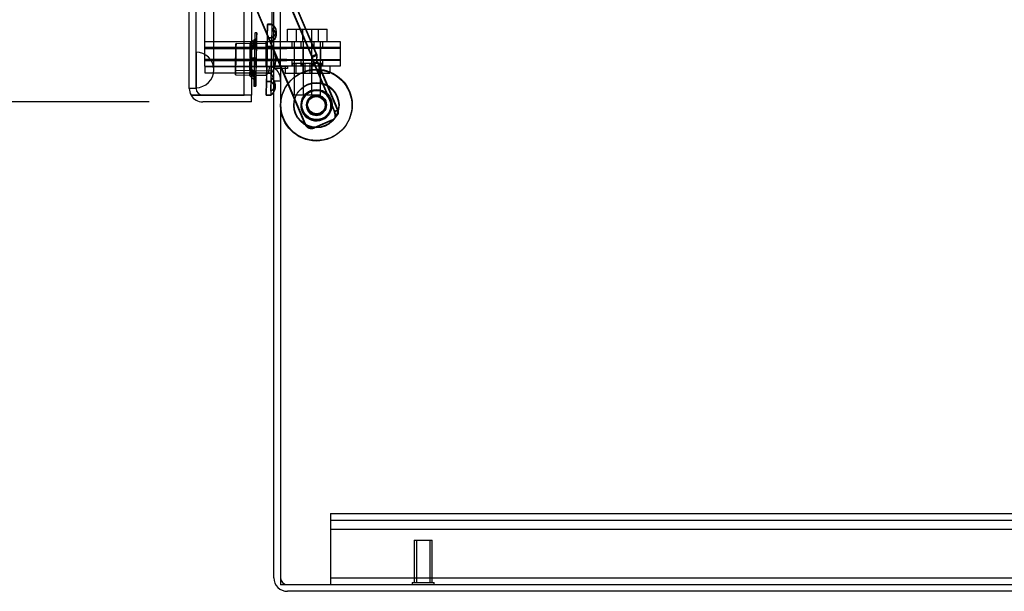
# Model space of a CAD drawing. Header units: inches. Extents: x 1 to 359, y -2 to 239.
# Tile 56 of 68: x 175 to 188, y 81 to 89. Entities that reach past the tile are written whole.
import ezdxf
from ezdxf.enums import TextEntityAlignment as Align
from ezdxf.lldxf.tags import DXFTag

# ---------------------------------------------------------------- set-up
doc = ezdxf.new("R2010")
doc.units = ezdxf.units.IN
doc.header["$MEASUREMENT"] = 0
for name, color, linetype in [('COM42890-3', 7, 'Continuous'), ('COM70098', 7, 'Continuous'), ('COM70220', 7, 'Continuous'), ('COM70739-9', 7, 'Continuous'), ('COM70839-3', 7, 'Continuous'), ('COM71196-6', 7, 'Continuous'), ('COM71299-6', 7, 'Continuous'), ('COM71300-6', 7, 'Continuous'), ('COM71301-6', 7, 'Continuous'), ('Default', 7, 'Continuous'), ('GSK87756', 7, 'Continuous'), ('NTS18147', 7, 'Continuous'), ('NTS86070', 7, 'Continuous'), ('ROL87452', 7, 'Continuous'), ('RVT17786', 7, 'Continuous'), ('SCC180005', 7, 'Continuous'), ('STD26258', 7, 'Continuous'), ('WAF25376', 7, 'Continuous'), ('WAM30038', 7, 'Continuous')]:
    doc.layers.add(name, color=color, linetype=linetype)
doc.styles.add('SEACAD_Times_New_Roman', font='times.ttf')
tags = doc.linetypes.add('HIDDEN2', pattern=[0.1875, 0.125, -0.0625]).pattern_tags.tags
tags[6:7] = [DXFTag(74, 4), DXFTag(75, 0), DXFTag(340, '0'), DXFTag(46, 0.0), DXFTag(50, 0.0), DXFTag(44, 0.0), DXFTag(45, 0.0)]
tags[4:5] = [DXFTag(74, 4), DXFTag(75, 0), DXFTag(340, '0'), DXFTag(46, 0.0), DXFTag(50, 0.0), DXFTag(44, 0.0), DXFTag(45, 0.0)]
doc.dimstyles.new('HAMMOND_(STH_-_300x200)', dxfattribs={"dimtxt": 1.5, "dimasz": 1.875, "dimexe": 0.75, "dimexo": 0.75, "dimgap": 0.375, "dimtad": 0, "dimtih": 1, "dimtoh": 1, "dimzin": 0, "dimdsep": 46, "dimtxsty": 'SEACAD_Times_New_Roman', "dimblk1": '_SE_FILLED', "dimblk2": '_SE_FILLED', "dimsah": 1, "dimcen": 0.75, "dimadec": 0, "dimazin": 0, "dimtfac": 0.8, "dimtofl": 0, "dimtmove": 0, "dimatfit": 3, "dimfxl": 1, "dimtolj": 1, "dimtzin": 0, "dimarcsym": 0})

# ---------------------------------------------------------------- blocks, each defined once
blk = doc.blocks.new('SE4')
at = {"layer": 'COM42890-3', "color": 7, "linetype": 'HIDDEN2'}
for p, q in [((178.948, 82.338), (178.948, 82.2)), ((178.948, 82.338), (201.323, 82.338)), ((178.948, 82.243), (201.323, 82.243)), ((178.948, 82.2), (178.948, 81.476)), ((178.948, 82.117), (201.323, 82.117)), ((178.948, 81.476), (178.948, 81.338)), ((178.948, 81.433), (201.323, 81.433))]:
    blk.add_line(p, q, dxfattribs=at)
at = {"layer": 'COM70098', "color": 7, "linetype": 'HIDDEN2'}
for p, q in [((177.186, 88.963), (178.335, 88.963)), ((178.043, 88.868), (178.043, 88.963)), ((178.335, 88.963), (179.085, 88.963)), ((178.405, 88.963), (178.405, 88.868)), ((178.53, 88.963), (178.53, 88.868)), ((178.717, 88.868), (178.717, 88.963)), ((178.842, 88.868), (178.842, 88.963)), ((179.085, 88.963), (179.085, 88.868)), ((177.186, 88.868), (178.335, 88.868)), ((179.085, 88.868), (178.335, 88.868)), ((178.335, 88.713), (177.186, 88.713)), ((178.043, 88.618), (178.043, 88.713)), ((178.335, 88.713), (179.085, 88.713)), ((178.405, 88.713), (178.405, 88.618)), ((178.53, 88.713), (178.53, 88.618)), ((178.717, 88.618), (178.717, 88.713)), ((178.842, 88.618), (178.842, 88.713)), ((179.085, 88.713), (179.085, 88.618)), ((179.085, 88.618), (178.335, 88.618))]:
    blk.add_line(p, q, dxfattribs=at)
at = {"layer": 'COM70220', "color": 7, "linetype": 'HIDDEN2'}
for p, q in [((177.062, 88.816), (177.062, 149.876)), ((177.063, 88.816), (177.063, 149.876)), ((177.065, 88.816), (177.065, 149.876)), ((177.311, 88.816), (177.311, 149.876)), ((177.062, 88.317), (177.062, 88.816)), ((177.062, 88.815), (177.063, 88.815)), ((177.063, 88.317), (177.063, 88.816)), ((177.063, 88.815), (177.065, 88.566)), ((177.065, 88.566), (177.065, 88.816)), ((177.311, 88.566), (177.311, 88.816)), ((177.065, 88.566), (177.063, 88.317)), ((177.063, 88.317), (177.062, 88.317))]:
    blk.add_line(p, q, dxfattribs=at)
for start, end in [(0, 90), (270, 0)]:
    blk.add_arc((177.061, 88.566), 0.25, start, end, dxfattribs=at)
at = {"layer": 'COM70739-9', "color": 7, "linetype": 'HIDDEN2'}
blk.add_line((178.123, 149.583), (178.123, 88.963), dxfattribs=at)
at = {"layer": 'COM70839-3', "color": 7, "linetype": 'HIDDEN2'}
for p, q in [((178.691, 88.739), (177.915, 90.568)), ((178.694, 88.746), (177.918, 90.575)), ((178.757, 88.767), (177.981, 90.596)), ((178.76, 88.774), (177.984, 90.603)), ((177.492, 90.388), (178.243, 88.618)), ((177.495, 90.396), (178.25, 88.618)), ((178.751, 88.781), (178.685, 88.753)), ((178.754, 88.789), (178.688, 88.761)), ((178.757, 88.767), (178.691, 88.739)), ((178.76, 88.774), (178.694, 88.746)), ((178.717, 88.664), (178.764, 88.684)), ((178.764, 88.684), (179.051, 88.006)), ((178.256, 88.588), (178.589, 87.803)), ((178.263, 88.588), (178.592, 87.811)), ((178.714, 88.657), (178.76, 88.676)), ((178.714, 88.657), (179.002, 87.978)), ((178.717, 88.664), (179.005, 87.986)), ((178.76, 88.676), (179.048, 87.998)), ((179.002, 87.978), (179.048, 87.998)), ((179.005, 87.986), (179.051, 88.006)), ((178.967, 87.855), (178.72, 87.75)), ((178.97, 87.863), (178.724, 87.758))]:
    blk.add_line(p, q, dxfattribs=at)
at = {"layer": 'COM70839-3', "color": 7, "linetype": 'Continuous'}
for p, q in [((178.243, 88.618), (178.256, 88.588)), ((178.25, 88.618), (178.263, 88.588))]:
    blk.add_line(p, q, dxfattribs=at)
at = {"layer": 'COM70839-3', "color": 7, "linetype": 'HIDDEN2'}
blk.add_circle((178.752, 88.075), 0.129, dxfattribs=at)
for centre, radius, start, end in [((178.748, 88.067), 0.129, 129.4899, 0), ((178.748, 88.067), 0.129, 0, 1.0785), ((178.928, 87.947), 0.1, 292.9934, 326.3948), ((178.931, 87.955), 0.1, 293, 326.4013), ((178.896, 87.923), 0.119, 344.6704, 27.7185), ((178.9, 87.931), 0.119, 344.677, 27.725), ((178.681, 87.842), 0.1, 202.9934, 292.9934), ((178.685, 87.85), 0.1, 203, 293)]:
    blk.add_arc(centre, radius, start, end, dxfattribs=at)
for points, knots in [([(178.714, 88.657), (178.713, 88.658), (178.713, 88.659), (178.712, 88.661), (178.712, 88.661), (178.712, 88.662), (178.712, 88.662), (178.711, 88.665), (178.71, 88.667), (178.708, 88.672), (178.706, 88.676), (178.703, 88.688), (178.701, 88.696), (178.696, 88.717), (178.694, 88.73), (178.691, 88.739)], [0, 0, 0, 0, 0.03125, 0.03125, 0.046875, 0.046875, 0.0625, 0.0625, 0.125, 0.125, 0.25, 0.25, 0.5, 0.5, 1, 1, 1, 1]), ([(178.717, 88.664), (178.717, 88.666), (178.716, 88.667), (178.716, 88.668), (178.715, 88.669), (178.715, 88.669), (178.715, 88.67), (178.714, 88.672), (178.713, 88.674), (178.711, 88.68), (178.71, 88.684), (178.706, 88.696), (178.704, 88.703), (178.7, 88.725), (178.698, 88.738), (178.694, 88.746)], [0, 0, 0, 0, 0.03125, 0.03125, 0.046875, 0.046875, 0.0625, 0.0625, 0.125, 0.125, 0.25, 0.25, 0.5, 0.5, 1, 1, 1, 1]), ([(178.76, 88.676), (178.759, 88.678), (178.758, 88.682), (178.756, 88.688), (178.755, 88.695), (178.753, 88.708), (178.754, 88.724), (178.756, 88.737), (178.757, 88.744), (178.758, 88.75), (178.759, 88.756), (178.758, 88.762), (178.758, 88.765), (178.757, 88.767)], [0, 0, 0, 0, 0.049102, 0.098523, 0.149018, 0.200844, 0.426475, 0.554365, 0.622319, 0.692911, 0.79099, 0.893216, 1, 1, 1, 1]), ([(178.764, 88.684), (178.763, 88.686), (178.761, 88.69), (178.759, 88.696), (178.758, 88.702), (178.757, 88.716), (178.758, 88.731), (178.759, 88.744), (178.761, 88.752), (178.761, 88.758), (178.762, 88.764), (178.762, 88.77), (178.761, 88.773), (178.76, 88.774)], [0, 0, 0, 0, 0.049102, 0.098523, 0.149018, 0.200844, 0.426475, 0.554365, 0.622319, 0.692911, 0.79099, 0.893216, 1, 1, 1, 1]), ([(179.051, 88.006), (179.052, 88.004), (179.052, 88.003), (179.053, 88.002), (179.053, 88.001), (179.053, 88.001), (179.053, 88), (179.054, 87.998), (179.055, 87.996), (179.056, 87.99), (179.057, 87.986), (179.058, 87.973), (179.057, 87.964), (179.051, 87.946), (179.046, 87.937), (179.037, 87.923), (179.032, 87.918), (179.027, 87.912), (179.026, 87.911), (179.024, 87.909), (179.023, 87.907), (179.021, 87.906), (179.021, 87.905), (179.02, 87.904), (179.019, 87.904), (179.019, 87.903), (179.018, 87.903), (179.017, 87.902), (179.016, 87.901), (179.014, 87.899)], [0, 0, 0, 0, 0.03125, 0.03125, 0.046875, 0.046875, 0.0625, 0.0625, 0.125, 0.125, 0.25, 0.25, 0.5, 0.5, 0.75, 0.75, 0.875, 0.875, 0.90625, 0.90625, 0.9375, 0.9375, 0.953125, 0.953125, 0.960938, 0.960938, 0.96875, 0.96875, 1, 1, 1, 1])]:
    blk.add_open_spline(points, degree=3, knots=knots, dxfattribs=at)
at = {"layer": 'COM71196-6', "color": 7, "linetype": 'Continuous'}
for p, q in [((176.966, 88.306), (176.966, 150.458)), ((177.736, 88.211), (177.736, 150.553)), ((177.841, 88.523), (177.841, 88.211)), ((176.992, 88.211), (177.156, 88.211)), ((177.156, 88.211), (176.992, 88.211)), ((177.841, 88.211), (177.156, 88.211)), ((177.156, 88.211), (177.736, 88.211)), ((177.841, 88.211), (177.736, 88.211)), ((177.841, 88.116), (177.841, 88.211)), ((177.841, 88.116), (177.156, 88.116))]:
    blk.add_line(p, q, dxfattribs=at)
at = {"layer": 'COM71196-6', "color": 7, "linetype": 'HIDDEN2'}
for p, q in [((177.061, 88.306), (177.061, 150.458)), ((177.841, 150.023), (177.841, 88.523)), ((177.061, 88.306), (176.966, 88.306))]:
    blk.add_line(p, q, dxfattribs=at)
at = {"layer": 'COM71196-6', "color": 7, "linetype": 'Continuous'}
for start, end in [(180, 210), (210, 270)]:
    blk.add_arc((177.156, 88.306), 0.19, start, end, dxfattribs=at)
at = {"layer": 'COM71196-6', "color": 7, "linetype": 'HIDDEN2'}
blk.add_arc((177.156, 88.306), 0.095, 180, 270, dxfattribs=at)
at = {"layer": 'COM71196-6', "color": 7, "linetype": 'Continuous'}
blk.add_ellipse((177.156, 88.306), major_axis=(0.19, 0), ratio=0.999171, start_param=3.141593, end_param=3.665191, dxfattribs=at)
at = {"layer": 'COM71196-6', "color": 7, "linetype": 'HIDDEN2'}
blk.add_ellipse((177.156, 88.306), major_axis=(0.095, 0), ratio=0.999171, start_param=3.141593, end_param=4.712389, dxfattribs=at)
at = {"layer": 'COM71299-6', "color": 7, "linetype": 'HIDDEN2'}
for p, q in [((177.186, 88.618), (177.186, 88.523)), ((178.078, 88.521), (178.098, 88.614)), ((177.186, 88.523), (177.736, 88.523)), ((178.153, 88.413), (178.248, 88.413))]:
    blk.add_line(p, q, dxfattribs=at)
at = {"layer": 'COM71299-6', "color": 7, "linetype": 'Continuous'}
for p, q in [((178.153, 81.433), (178.153, 88.588)), ((178.248, 88.588), (178.153, 88.588)), ((177.736, 88.523), (178.058, 88.523)), ((202.118, 81.243), (178.343, 81.243))]:
    blk.add_line(p, q, dxfattribs=at)
for centre, radius, start, end in [((178.058, 88.428), 0.19, 57.3631, 90), ((178.058, 88.428), 0.095, 0, 90), ((178.343, 81.433), 0.19, 180, 270)]:
    blk.add_arc(centre, radius, start, end, dxfattribs=at)
at = {"layer": 'COM71299-6', "color": 7, "linetype": 'HIDDEN2'}
for centre, radius, start, end in [((178.058, 88.428), 0.19, 0, 57.3631), ((178.343, 81.433), 0.095, 180, 270)]:
    blk.add_arc(centre, radius, start, end, dxfattribs=at)
at = {"layer": 'COM71300-6', "color": 7, "linetype": 'HIDDEN2'}
for p, q in [((177.186, 88.615), (178.058, 88.615)), ((178.058, 88.615), (178.167, 88.615)), ((178.153, 88.618), (178.153, 88.615)), ((178.244, 88.615), (178.248, 88.615)), ((178.248, 88.618), (178.248, 88.615)), ((178.343, 88.615), (178.248, 88.615)), ((178.343, 88.585), (178.248, 88.585)), ((178.343, 88.585), (178.343, 88.588)), ((178.248, 81.338), (178.248, 81.335)), ((201.588, 81.335), (178.248, 81.335))]:
    blk.add_line(p, q, dxfattribs=at)
at = {"layer": 'COM71300-6', "color": 7, "linetype": 'Continuous'}
blk.add_line((178.167, 88.615), (178.244, 88.615), dxfattribs=at)
at = {"layer": 'COM71301-6', "color": 7, "linetype": 'HIDDEN2'}
for p, q in [((177.186, 88.618), (177.186, 149.928)), ((178.248, 88.618), (178.248, 149.928)), ((177.186, 88.618), (177.736, 88.618))]:
    blk.add_line(p, q, dxfattribs=at)
at = {"layer": 'COM71301-6', "color": 7, "linetype": 'Continuous'}
for p, q in [((178.153, 88.618), (178.153, 149.928)), ((177.736, 88.618), (178.058, 88.618)), ((178.058, 88.618), (178.153, 88.618)), ((178.343, 88.618), (178.153, 88.618)), ((178.343, 88.588), (178.248, 88.588)), ((178.248, 88.588), (178.248, 81.338)), ((178.343, 88.618), (178.343, 88.588)), ((178.248, 81.338), (202.023, 81.338))]:
    blk.add_line(p, q, dxfattribs=at)
at = {"layer": 'GSK87756', "color": 7, "linetype": 'HIDDEN2'}
for p, q in [((177.186, 88.884), (178.335, 88.884)), ((178.043, 88.696), (178.043, 88.884)), ((178.335, 88.884), (179.085, 88.884)), ((178.436, 88.884), (178.436, 88.696)), ((178.561, 88.884), (178.561, 88.696)), ((178.686, 88.696), (178.686, 88.884)), ((178.811, 88.696), (178.811, 88.884)), ((179.085, 88.884), (179.085, 88.696)), ((177.186, 88.696), (178.335, 88.696)), ((179.085, 88.696), (178.335, 88.696))]:
    blk.add_line(p, q, dxfattribs=at)
at = {"layer": 'NTS18147', "color": 7, "linetype": 'HIDDEN2'}
for p, q in [((178.065, 89.205), (178.06, 89.016)), ((178.063, 89.016), (178.066, 89.205)), ((178.065, 89.205), (178.128, 89.204)), ((178.129, 89.208), (178.066, 89.21)), ((178.129, 89.204), (178.066, 89.205)), ((178.127, 89.149), (178.122, 88.96)), ((178.125, 88.96), (178.128, 89.149)), ((178.127, 89.149), (178.128, 89.204)), ((178.128, 89.149), (178.129, 89.204)), ((178.187, 89.054), (178.188, 89.109)), ((178.188, 89.053), (178.189, 89.107)), ((178.123, 89.015), (178.06, 89.016)), ((178.063, 89.016), (178.126, 89.015)), ((178.122, 88.96), (178.123, 89.015)), ((178.125, 88.96), (178.126, 89.015)), ((178.122, 88.865), (177.621, 88.875)), ((178.06, 88.93), (177.623, 88.938)), ((178.058, 88.898), (178.05, 88.523)), ((178.054, 88.521), (178.061, 88.898)), ((178.058, 88.898), (178.121, 88.897)), ((178.124, 88.897), (178.061, 88.898)), ((178.121, 88.897), (178.113, 88.52)), ((178.117, 88.52), (178.124, 88.897)), ((178.121, 88.897), (178.121, 88.897)), ((178.124, 88.897), (178.124, 88.897)), ((177.615, 88.562), (178.116, 88.552)), ((177.614, 88.498), (177.901, 88.493)), ((178.046, 88.214), (178.051, 88.403)), ((178.05, 88.49), (178.051, 88.49)), ((178.114, 88.402), (178.051, 88.403)), ((178.054, 88.521), (178.117, 88.52)), ((178.113, 88.52), (178.08, 88.52)), ((178.112, 88.456), (178.11, 88.268)), ((178.11, 88.268), (178.115, 88.454)), ((178.113, 88.52), (178.113, 88.52)), ((178.115, 88.456), (178.114, 88.402)), ((178.117, 88.52), (178.117, 88.52)), ((178.11, 88.268), (178.109, 88.213)), ((178.11, 88.268), (178.109, 88.214)), ((178.172, 88.306), (178.173, 88.36)), ((178.174, 88.307), (178.175, 88.362)), ((178.046, 88.214), (178.109, 88.213))]:
    blk.add_line(p, q, dxfattribs=at)
at = {"layer": 'NTS18147', "color": 7, "linetype": 'Continuous'}
for p, q in [((177.901, 88.493), (178.05, 88.49)), ((178.048, 88.403), (178.046, 88.214)), ((178.048, 88.403), (178.111, 88.402)), ((178.05, 88.523), (178.05, 88.521)), ((178.08, 88.52), (178.05, 88.521)), ((178.112, 88.456), (178.111, 88.402)), ((178.115, 88.454), (178.115, 88.456)), ((178.109, 88.213), (178.046, 88.214)), ((178.046, 88.21), (178.109, 88.209)), ((178.109, 88.214), (178.109, 88.213))]:
    blk.add_line(p, q, dxfattribs=at)
at = {"layer": 'NTS18147', "color": 7, "linetype": 'HIDDEN2'}
for centre, start, end in [((177.861, 88.714), 342.5311, 35.2352), ((177.861, 88.714), 342.5301, 35.2352), ((177.864, 88.713), 342.5442, 35.2352), ((177.864, 88.713), 342.5452, 35.2352), ((177.861, 88.714), 322.5032, 337.4803), ((177.861, 88.714), 322.5032, 337.4584), ((177.864, 88.713), 322.5032, 337.1759), ((177.864, 88.713), 322.5032, 337.1533)]:
    blk.add_arc(centre, 0.318, start, end, dxfattribs=at)
at = {"layer": 'NTS18147', "color": 7, "linetype": 'Continuous'}
for centre, start, end in [((177.861, 88.714), 337.4584, 342.5311), ((177.861, 88.714), 337.4803, 342.5301), ((177.864, 88.713), 337.1759, 342.5442), ((177.864, 88.713), 337.1533, 342.5452)]:
    blk.add_arc(centre, 0.318, start, end, dxfattribs=at)
at = {"layer": 'NTS18147', "color": 7, "linetype": 'HIDDEN2'}
for centre, major_axis, ratio, start_param, end_param in [((178.056, 88.71), (-0.01, -0.5), 0.003907, 3.005105, 3.278062), ((177.868, 89.06), (-0.318, 0.006), 0.499988, 2.502372, 3.771791), ((177.869, 89.114), (-0.318, 0.006), 0.499988, 2.502372, 3.771791), ((177.87, 89.06), (-0.318, 0.007), 0.500004, 2.511394, 3.780813), ((177.871, 89.114), (-0.318, 0.007), 0.500004, 2.511394, 3.780813), ((178.119, 88.708), (-0.01, -0.5), 0.003907, 3.005105, 3.278062), ((178.056, 88.71), (0.01, 0.5), 0.003907, 0.91071, 1.183667), ((178.056, 88.71), (0.01, 0.5), 0.003907, -1.183685, -0.910728), ((178.119, 88.708), (0.01, 0.5), 0.003907, 0.91071, 1.183667), ((178.119, 88.708), (0.01, 0.5), 0.003907, -1.183685, -0.910728), ((177.618, 88.718), (-0.004, -0.22), 0.003907, 0, 6.283176), ((178.056, 88.71), (-0.01, -0.5), 0.003907, 0.91071, 1.183667), ((177.856, 88.367), (-0.318, 0.006), 0.499988, 2.502372, 3.520334), ((177.855, 88.367), (-0.318, 0.007), 0.500004, 2.511394, 3.508592), ((178.119, 88.708), (-0.01, -0.5), 0.003907, -1.183685, -1.15286), ((178.119, 88.708), (-0.01, -0.5), 0.003907, 0.91071, 1.042075), ((178.119, 88.708), (-0.01, -0.5), 0.003907, 1.147305, 1.183667), ((177.855, 88.313), (-0.318, 0.006), 0.499988, 2.78871, 3.771791), ((177.854, 88.313), (-0.318, 0.007), 0.500004, 2.807566, 3.497614), ((178.056, 88.71), (0.01, 0.5), 0.003907, 3.141593, 3.278062)]:
    blk.add_ellipse(centre, major_axis=major_axis, ratio=ratio, start_param=start_param, end_param=end_param, dxfattribs=at)
for centre, major_axis in [((177.618, 88.718), (-0.003, -0.156)), ((178.056, 88.71), (-0.004, -0.22)), ((178.119, 88.708), (-0.003, -0.156))]:
    blk.add_ellipse(centre, major_axis=major_axis, ratio=0.003907, dxfattribs=at)
at = {"layer": 'NTS18147', "color": 7, "linetype": 'Continuous'}
for centre, major_axis, ratio, start_param, end_param in [((178.056, 88.71), (-0.01, -0.5), 0.003907, -1.183685, -0.910728), ((178.119, 88.708), (-0.01, -0.5), 0.003907, -1.15286, -0.910728), ((177.855, 88.367), (-0.318, 0.007), 0.500004, 3.508592, 3.780813), ((178.119, 88.708), (-0.01, -0.5), 0.003907, 1.042075, 1.147305), ((177.856, 88.367), (-0.318, 0.006), 0.499988, 3.520334, 3.771791), ((177.854, 88.313), (-0.318, 0.007), 0.500004, 3.497614, 3.780813), ((178.056, 88.71), (0.01, 0.5), 0.003907, 3.005105, 3.141593), ((177.854, 88.313), (-0.318, 0.007), 0.500004, 2.511394, 2.807566), ((177.855, 88.313), (-0.318, 0.006), 0.499988, 2.502372, 2.78871), ((178.119, 88.708), (0.01, 0.5), 0.003907, 3.005105, 3.278062)]:
    blk.add_ellipse(centre, major_axis=major_axis, ratio=ratio, start_param=start_param, end_param=end_param, dxfattribs=at)
at = {"layer": 'NTS86070', "color": 7, "linetype": 'HIDDEN2'}
for p, q in [((178.311, 88.618), (178.311, 88.518)), ((178.415, 88.648), (178.415, 88.618)), ((178.698, 88.658), (178.425, 88.658)), ((178.436, 88.658), (178.436, 88.518)), ((178.436, 88.618), (178.436, 88.518)), ((178.461, 88.658), (178.461, 88.518)), ((178.54, 88.648), (178.54, 88.618)), ((178.561, 88.658), (178.561, 88.518)), ((178.586, 88.658), (178.586, 88.518)), ((178.662, 88.518), (178.662, 88.658)), ((178.686, 88.658), (178.686, 88.518)), ((178.823, 88.658), (178.698, 88.658)), ((178.708, 88.618), (178.708, 88.648)), ((178.787, 88.518), (178.787, 88.658)), ((178.811, 88.658), (178.811, 88.518)), ((178.811, 88.618), (178.811, 88.518)), ((178.833, 88.618), (178.833, 88.648)), ((178.936, 88.618), (178.936, 88.518)), ((178.311, 88.518), (178.811, 88.518)), ((178.811, 88.518), (178.936, 88.518))]:
    blk.add_line(p, q, dxfattribs=at)
for centre, start, end in [((178.425, 88.648), 90, 180), ((178.55, 88.648), 90, 180), ((178.698, 88.648), 0, 90), ((178.823, 88.648), 0, 90)]:
    blk.add_arc(centre, 0.01, start, end, dxfattribs=at)
at = {"layer": 'ROL87452', "color": 7, "linetype": 'HIDDEN2'}
for centre, radius in [((178.748, 88.067), 0.5), ((178.752, 88.075), 0.5), ((178.752, 88.075), 0.206)]:
    blk.add_circle(centre, radius, dxfattribs=at)
for start, end in [(22.0954, 0), (0, 17.8509)]:
    blk.add_arc((178.748, 88.067), 0.206, start, end, dxfattribs=at)
at = {"layer": 'RVT17786', "color": 7, "linetype": 'HIDDEN2'}
for centre, radius in [((178.752, 88.075), 0.217), ((178.748, 88.067), 0.125), ((178.752, 88.075), 0.125)]:
    blk.add_circle(centre, radius, dxfattribs=at)
for start, end in [(0, 136.8723), (174.5264, 332.7329), (341.794, 0)]:
    blk.add_arc((178.748, 88.067), 0.217, start, end, dxfattribs=at)
at = {"layer": 'SCC180005', "color": 7, "linetype": 'HIDDEN2'}
for p, q in [((178.345, 89.137), (178.561, 89.137)), ((178.345, 88.963), (178.345, 89.137)), ((178.47, 88.963), (178.47, 89.137)), ((178.561, 89.137), (178.777, 89.137)), ((178.561, 88.963), (178.561, 89.137)), ((178.686, 88.963), (178.686, 89.137)), ((178.777, 88.963), (178.777, 89.137)), ((178.777, 89.137), (178.902, 89.137)), ((178.902, 88.963), (178.902, 89.137)), ((178.438, 88.963), (178.438, 88.213)), ((178.563, 88.963), (178.563, 88.213)), ((178.684, 88.213), (178.684, 88.963)), ((178.809, 88.213), (178.809, 88.963)), ((178.684, 88.213), (178.438, 88.213)), ((178.809, 88.213), (178.686, 88.213))]:
    blk.add_line(p, q, dxfattribs=at)
at = {"layer": 'STD26258', "color": 7, "linetype": 'HIDDEN2'}
for p, q in [((180.123, 81.963), (180.373, 81.963)), ((180.123, 81.963), (180.123, 81.369)), ((180.154, 81.963), (180.154, 81.369)), ((180.342, 81.963), (180.342, 81.369)), ((180.373, 81.369), (180.373, 81.963)), ((180.092, 81.369), (180.404, 81.369)), ((180.092, 81.369), (180.092, 81.338)), ((180.404, 81.338), (180.404, 81.369))]:
    blk.add_line(p, q, dxfattribs=at)
at = {"layer": 'WAF25376', "color": 7, "linetype": 'HIDDEN2'}
for centre, radius in [((178.748, 88.067), 0.315), ((178.752, 88.075), 0.315), ((178.752, 88.075), 0.14)]:
    blk.add_circle(centre, radius, dxfattribs=at)
for start, end in [(0, 139.1725), (158.0026, 322.5679), (341.5483, 0)]:
    blk.add_arc((178.748, 88.067), 0.14, start, end, dxfattribs=at)
at = {"layer": 'WAM30038', "color": 7, "linetype": 'HIDDEN2'}
for p, q in [((177.911, 88.998), (177.887, 88.999)), ((177.913, 89.088), (177.889, 89.088)), ((177.82, 88.863), (177.865, 88.891)), ((177.836, 88.85), (177.82, 88.863)), ((177.866, 88.916), (177.821, 88.888)), ((177.867, 88.891), (177.821, 88.863)), ((177.821, 88.888), (177.836, 88.875)), ((177.821, 88.863), (177.837, 88.85)), ((177.822, 88.943), (177.838, 88.924)), ((177.838, 88.924), (177.822, 88.943)), ((177.822, 88.888), (177.867, 88.915)), ((177.837, 88.875), (177.822, 88.888)), ((177.836, 88.875), (177.902, 88.915)), ((177.902, 88.89), (177.836, 88.85)), ((177.904, 88.915), (177.837, 88.875)), ((177.837, 88.85), (177.903, 88.89)), ((177.909, 88.92), (177.88, 88.92)), ((177.911, 88.92), (177.881, 88.92)), ((177.817, 88.732), (177.833, 88.732)), ((177.862, 88.731), (177.817, 88.732)), ((177.833, 88.697), (177.817, 88.697)), ((177.817, 88.697), (177.861, 88.696)), ((177.863, 88.696), (177.818, 88.697)), ((177.818, 88.697), (177.834, 88.697)), ((177.819, 88.732), (177.864, 88.731)), ((177.835, 88.732), (177.819, 88.732)), ((177.833, 88.732), (177.898, 88.73)), ((177.897, 88.695), (177.833, 88.697)), ((177.834, 88.697), (177.9, 88.695)), ((177.9, 88.73), (177.835, 88.732)), ((177.861, 88.696), (177.897, 88.695)), ((177.862, 88.731), (177.898, 88.73)), ((177.863, 88.696), (177.9, 88.695)), ((177.864, 88.731), (177.9, 88.73)), ((177.814, 88.565), (177.83, 88.578)), ((177.858, 88.536), (177.814, 88.565)), ((177.83, 88.553), (177.814, 88.541)), ((177.814, 88.541), (177.841, 88.523)), ((177.815, 88.541), (177.831, 88.553)), ((177.859, 88.511), (177.815, 88.541)), ((177.832, 88.578), (177.816, 88.565)), ((177.816, 88.565), (177.86, 88.536)), ((177.83, 88.578), (177.895, 88.535)), ((177.894, 88.511), (177.83, 88.553)), ((177.831, 88.553), (177.896, 88.511)), ((177.896, 88.535), (177.832, 88.578)), ((177.813, 88.486), (177.83, 88.504)), ((177.83, 88.504), (177.813, 88.486)), ((177.871, 88.506), (177.901, 88.505)), ((177.873, 88.506), (177.902, 88.505)), ((177.876, 88.427), (177.9, 88.427))]:
    blk.add_line(p, q, dxfattribs=at)
at = {"layer": 'WAM30038', "color": 7, "linetype": 'Continuous'}
for p, q in [((177.841, 88.523), (177.858, 88.511)), ((177.874, 88.338), (177.898, 88.338))]:
    blk.add_line(p, q, dxfattribs=at)
at = {"layer": 'WAM30038', "color": 7, "linetype": 'HIDDEN2'}
for centre, radius, start, end in [((177.207, 89.752), 1.015, 310.6131, 312.0758), ((177.419, 89.508), 0.692, 310.4818, 312.618), ((177.863, 88.714), 0.0181, 266.1221, 356.9777), ((177.863, 88.713), 0.018, 0.536, 91.842), ((177.865, 88.714), 0.0181, 265.6959, 356.993), ((177.371, 87.92), 0.716, 45.1564, 47.2215)]:
    blk.add_arc(centre, radius, start, end, dxfattribs=at)
at = {"layer": 'WAM30038', "color": 7, "linetype": 'Continuous'}
blk.add_arc((177.121, 87.654), 1.081, 45.7066, 47.0802, dxfattribs=at)
at = {"layer": 'WAM30038', "color": 7, "linetype": 'HIDDEN2'}
for centre, major_axis, start_param, end_param in [((177.882, 88.713), (0.007, 0.375), 3.141593, 6.283185), ((177.882, 88.713), (0.007, 0.375), 0, 2.102759), ((177.882, 88.713), (-0.006, -0.286), 3.141584, 3.926982), ((177.882, 88.713), (0.006, 0.286), 5.497778, 6.283176), ((177.906, 88.713), (0.007, 0.375), 0, 2.101294), ((177.906, 88.713), (0.007, 0.375), 4.085452, 6.283185), ((177.906, 88.713), (0.005, 0.275), 0.059485, 0.725895), ((177.911, 88.981), (-0.0003, -0.0175), 1.93513, 4.348037), ((177.906, 88.713), (0.005, 0.275), -0.725913, -0.059503), ((177.818, 88.714), (0.005, 0.229), 0.861904, 1.494273), ((177.818, 88.714), (0.005, 0.229), -1.494291, -0.861922), ((177.818, 88.714), (0.005, 0.229), 0.076505, 0.708874), ((177.818, 88.714), (0.005, 0.229), -0.708893, -0.076524), ((177.834, 88.714), (0.004, 0.211), 0.868423, 1.487753), ((177.834, 88.714), (0.004, 0.211), -1.487772, -0.868441), ((177.834, 88.714), (0.004, 0.211), 0.083025, 0.702355), ((177.834, 88.714), (0.004, 0.211), -0.702374, -0.083043), ((177.882, 88.713), (0.006, 0.286), 0.785389, 1.570787), ((177.882, 88.713), (0.006, 0.286), 4.71238, 5.497778), ((177.906, 88.713), (0.005, 0.275), 0.844883, 1.511293), ((177.906, 88.713), (0.005, 0.275), -1.511311, -0.844902), ((177.909, 88.902), (-0.0003, -0.0175), 2.720528, 5.133435), ((177.91, 88.902), (-0.0003, -0.0175), 1.149732, 3.562639), ((177.818, 88.714), (-0.005, -0.229), -1.494291, -0.861922), ((177.818, 88.714), (-0.005, -0.229), 0.861904, 1.494273), ((177.834, 88.714), (-0.004, -0.211), -1.487772, -0.868441), ((177.834, 88.714), (-0.004, -0.211), 0.868423, 1.487753), ((177.882, 88.713), (-0.006, -0.286), 4.71238, 5.497778), ((177.882, 88.713), (-0.006, -0.286), 0.785389, 1.570787), ((177.906, 88.713), (-0.005, -0.275), -1.511311, -0.844902), ((177.906, 88.713), (-0.005, -0.275), 0.844883, 1.511293), ((177.905, 88.713), (-0.0003, -0.0175), 3.505926, 5.918833), ((177.907, 88.713), (0.0003, 0.0175), 3.505926, 5.918833), ((177.818, 88.714), (-0.005, -0.229), -0.708893, -0.076524), ((177.818, 88.714), (-0.005, -0.229), 0.076505, 0.708874), ((177.834, 88.714), (-0.004, -0.211), -0.702374, -0.083043), ((177.834, 88.714), (-0.004, -0.211), 0.083025, 0.702355), ((177.882, 88.713), (-0.006, -0.286), 5.497778, 6.283176), ((177.882, 88.713), (0.006, 0.286), 3.141583, 3.926982), ((177.901, 88.523), (0.0003, 0.0175), 1.149732, 1.57239), ((177.903, 88.523), (0.0003, 0.0175), 2.720528, 5.133435), ((177.906, 88.713), (-0.005, -0.275), 0.643501, 0.725895)]:
    blk.add_ellipse(centre, major_axis=major_axis, ratio=0.003907, start_param=start_param, end_param=end_param, dxfattribs=at)
at = {"layer": 'WAM30038', "color": 7, "linetype": 'Continuous'}
for centre, major_axis, start_param, end_param in [((177.882, 88.713), (0.007, 0.375), 2.102759, 3.141593), ((177.906, 88.713), (0.007, 0.375), 2.101294, 4.085452), ((177.906, 88.713), (-0.005, -0.275), -0.725913, -0.059503), ((177.906, 88.713), (-0.005, -0.275), 0.059485, 0.643501), ((177.9, 88.444), (0.0003, 0.0175), 1.93513, 4.348037), ((177.901, 88.523), (0.0003, 0.0175), 1.57239, 3.562639)]:
    blk.add_ellipse(centre, major_axis=major_axis, ratio=0.003907, start_param=start_param, end_param=end_param, dxfattribs=at)
at = {"layer": 'WAM30038', "color": 7, "linetype": 'HIDDEN2'}
for points, knots in [([(177.822, 88.943), (177.835, 88.954), (177.848, 88.965), (177.861, 88.976), (177.864, 88.978), (177.866, 88.98), (177.868, 88.982)], [0, 0, 0, 0, 0.858552, 0.858552, 0.858552, 1, 1, 1, 1]), ([(177.904, 88.981), (177.902, 88.98), (177.901, 88.978), (177.899, 88.977), (177.879, 88.959), (177.858, 88.942), (177.838, 88.924)], [0, 0, 0, 0, 0.073129, 0.073129, 0.073129, 1, 1, 1, 1]), ([(177.865, 88.891), (177.868, 88.892), (177.87, 88.894), (177.874, 88.897), (177.876, 88.899), (177.88, 88.903), (177.881, 88.906), (177.884, 88.911), (177.885, 88.913), (177.885, 88.915)], [0, 0, 0, 0, 0.25, 0.25, 0.5, 0.5, 0.75, 0.75, 1, 1, 1, 1]), ([(177.88, 88.92), (177.879, 88.92), (177.879, 88.92), (177.875, 88.92), (177.87, 88.918), (177.866, 88.916)], [0.4389248, 0.4389248, 0.4389248, 0.4389248, 0.5, 0.5, 1, 1, 1, 1]), ([(177.867, 88.915), (177.87, 88.917), (177.872, 88.918), (177.876, 88.92), (177.878, 88.92), (177.88, 88.92), (177.881, 88.92), (177.881, 88.92)], [0, 0, 0, 0, 0.25, 0.25, 0.5, 0.5, 0.5625955, 0.5625955, 0.5625955, 0.5625955]), ([(177.887, 88.915), (177.887, 88.913), (177.886, 88.911), (177.883, 88.906), (177.881, 88.903), (177.876, 88.897), (177.871, 88.893), (177.867, 88.891)], [0, 0, 0, 0, 0.25, 0.25, 0.5, 0.5, 1, 1, 1, 1]), ([(177.83, 88.504), (177.849, 88.485), (177.869, 88.467), (177.889, 88.449), (177.89, 88.447), (177.892, 88.446), (177.893, 88.445)], [0, 0, 0, 0, 0.926871, 0.926871, 0.926871, 1, 1, 1, 1]), ([(177.872, 88.523), (177.872, 88.524), (177.871, 88.525), (177.867, 88.53), (177.863, 88.533), (177.858, 88.536)], [0.4170921, 0.4170921, 0.4170921, 0.4170921, 0.5, 0.5, 1, 1, 1, 1]), ([(177.873, 88.506), (177.872, 88.506), (177.872, 88.506), (177.868, 88.507), (177.864, 88.509), (177.859, 88.511)], [0.4389248, 0.4389248, 0.4389248, 0.4389248, 0.5, 0.5, 1, 1, 1, 1]), ([(177.86, 88.536), (177.862, 88.535), (177.864, 88.533), (177.868, 88.53), (177.87, 88.527), (177.874, 88.523), (177.875, 88.521), (177.878, 88.516), (177.879, 88.513), (177.879, 88.511)], [0, 0, 0, 0, 0.25, 0.25, 0.5, 0.5, 0.75, 0.75, 1, 1, 1, 1])]:
    blk.add_open_spline(points, degree=3, knots=knots, dxfattribs=at)
blk.add_open_spline([(177.841, 88.46), (177.832, 88.469), (177.823, 88.478), (177.813, 88.486)], degree=3, dxfattribs=at)
at = {"layer": 'WAM30038', "color": 7, "linetype": 'Continuous'}
for points, knots in [([(177.857, 88.445), (177.855, 88.447), (177.853, 88.449), (177.851, 88.451), (177.848, 88.454), (177.844, 88.457), (177.841, 88.46)], [0, 0, 0, 0, 0.1414485, 0.1414485, 0.1414485, 0.3678701, 0.3678701, 0.3678701, 0.3678701]), ([(177.858, 88.511), (177.86, 88.51), (177.862, 88.509), (177.866, 88.507), (177.868, 88.506), (177.871, 88.506), (177.871, 88.506), (177.871, 88.506)], [0, 0, 0, 0, 0.25, 0.25, 0.5, 0.5, 0.5625955, 0.5625955, 0.5625955, 0.5625955]), ([(177.877, 88.511), (177.877, 88.513), (177.876, 88.516), (177.874, 88.52), (177.873, 88.521), (177.872, 88.523)], [0, 0, 0, 0, 0.25, 0.25, 0.4170921, 0.4170921, 0.4170921, 0.4170921])]:
    blk.add_open_spline(points, degree=3, knots=knots, dxfattribs=at)
blk = doc.blocks.new('DMBLK41')
at = {"layer": 'Default', "linetype": 'Continuous', "transparency": 16777216}
for points in [[(163.212, 148.773), (163.837, 148.773), (163.525, 150.648)], [(163.212, 89.991), (163.525, 88.116), (163.837, 89.991)]]:
    blk.add_hatch(color=7, dxfattribs=at).paths.add_polyline_path(points)
at = {"layer": 'Default', "color": 7, "linetype": 'Continuous', "transparency": 16777216}
for p, q in [((176.406, 150.648), (162.775, 150.648)), ((163.525, 150.648), (163.525, 120.657)), ((163.525, 115.857), (163.525, 88.116)), ((176.406, 88.116), (162.775, 88.116))]:
    blk.add_line(p, q, dxfattribs=at)
at = {"layer": 'Default', "color": 7, "linetype": 'Continuous', "transparency": 16777216, "style": 'SEACAD_Times_New_Roman'}
for s, p in [('62.53', (160.965, 120.132)), ('DOOR', (160.379, 117.882))]:
    blk.add_text(s, height=1.5, dxfattribs=at).set_placement(p, align=Align.TOP_LEFT)
blk = doc.blocks.new('_SE_FILLED')
at = {"color": 0}
blk.add_line((0, 0), (-1, 0), dxfattribs=at)
blk.add_solid([(0, 0), (-1, -0.1665), (-1, 0.1665), (0, 0)], dxfattribs=at)
blk = doc.blocks.new('DMBLK53')
at = {"layer": 'Default', "linetype": 'Continuous', "transparency": 16777216}
for points in [[(171.559, 117.089), (172.184, 117.089), (171.871, 118.964)], [(171.559, 89.991), (171.871, 88.116), (172.184, 89.991)]]:
    blk.add_hatch(color=7, dxfattribs=at).paths.add_polyline_path(points)
at = {"layer": 'Default', "color": 7, "linetype": 'Continuous', "transparency": 16777216}
for p, q in [((175.781, 118.964), (171.121, 118.964)), ((171.871, 104.815), (171.871, 118.964)), ((171.871, 88.116), (171.871, 100.015)), ((176.406, 88.116), (171.121, 88.116))]:
    blk.add_line(p, q, dxfattribs=at)
at = {"layer": 'Default', "color": 7, "linetype": 'Continuous', "transparency": 16777216, "style": 'SEACAD_Times_New_Roman'}
for s, p in [('30.85', (169.312, 104.29)), ('TYP', (169.774, 102.04))]:
    blk.add_text(s, height=1.5, dxfattribs=at).set_placement(p, align=Align.TOP_LEFT)

msp = doc.modelspace()

# ---------------------------------------------------------------- block references
at = {"layer": 'Default'}
msp.add_blockref('SE4', (0, 0), dxfattribs=at)

# ---------------------------------------------------------------- dimensions: what is measured, and where the dimension line sits
at = {"layer": 'Default', "color": 7, "linetype": 'Continuous'}
for base, p1, p2, angle, text, picture, middle, dimtype in [((163.525, 150.648), (177.156, 150.648), (177.156, 88.116), 270, '\\A1;<>\\PDOOR', 'DMBLK41', (163.525, 119.382), 161), ((171.871, 118.964), (177.156, 88.116), (176.531, 118.964), 90, '\\A1;<>\\PTYP', 'DMBLK53', (171.871, 103.54), 160)]:
    dim = msp.add_linear_dim(base=base, p1=p1, p2=p2, angle=angle, text=text, dimstyle='HAMMOND_(STH_-_300x200)', dxfattribs=at)
    dim.commit()
    dim.dimension.update_dxf_attribs({"geometry": picture, "text_midpoint": middle, "dimtype": dimtype})

doc.saveas('drawing.dxf')
